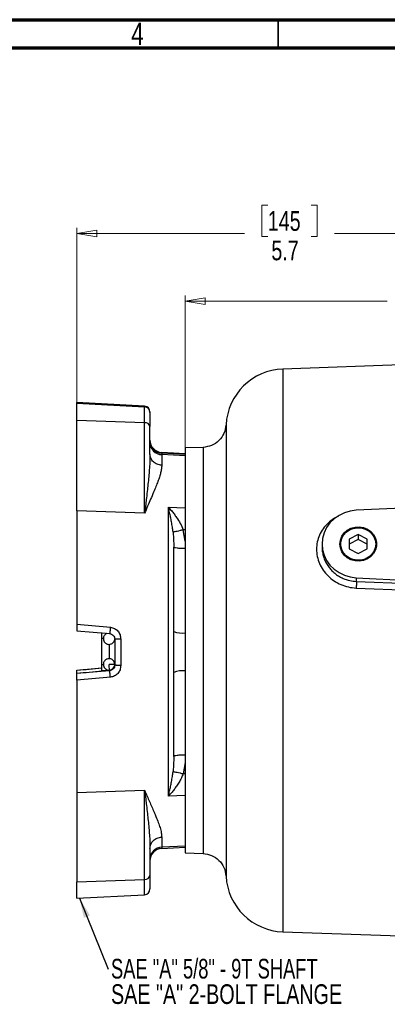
# Model space of a CAD drawing. Header units: inches. Extents: x 0.6 to 16.3, y 0.2 to 11.5.
# Tile 14 of 20: x 8.6 to 11.2, y 4.6 to 11.5. Entities that reach past the tile are written whole.
import ezdxf

# ---------------------------------------------------------------- set-up
doc = ezdxf.new("R2010")
doc.units = ezdxf.units.IN
doc.header["$MEASUREMENT"] = 0
doc.styles.add('SLDTEXTSTYLE0', font='TXT', dxfattribs={"width": 0.75})
doc.styles.add('SLDTEXTSTYLE2', font='TXT', dxfattribs={"width": 0.695652})
doc.dimstyles.new('SLDDIMSTYLE0', dxfattribs={"dimtxt": 0.137795, "dimasz": 0.14, "dimexe": 0, "dimexo": 0.0625, "dimgap": 0.034449, "dimtad": 0, "dimdec": 1, "dimlfac": 1.5, "dimrnd": 1e-09, "dimzin": 12, "dimdsep": 46, "dimtxsty": 'SLDTEXTSTYLE0', "dimblk1": 'CLOSED', "dimblk2": 'CLOSED', "dimsah": 1, "dimcen": 0.09, "dimadec": 0, "dimazin": 3, "dimtfac": 1, "dimtdec": 1, "dimtofl": 0, "dimtmove": 0, "dimatfit": 3, "dimldrblk": 'CLOSED', "dimfxl": 0, "dimfrac": 2, "dimtolj": 1, "dimtzin": 12, "dimarcsym": 0})
doc.dimstyles.new('SLDDIMSTYLE5', dxfattribs={"dimtxt": 0.18, "dimasz": 0.14, "dimexe": 0, "dimexo": 0.0625, "dimgap": 0, "dimtad": 0, "dimtih": 1, "dimtoh": 1, "dimdec": 0, "dimrnd": 1e-09, "dimzin": 0, "dimdsep": 46, "dimtxsty": 'Standard', "dimsah": 1, "dimcen": 0.09, "dimadec": 0, "dimazin": 0, "dimtfac": 0.14, "dimtdec": 0, "dimtofl": 0, "dimtmove": 0, "dimatfit": 3, "dimfxl": 0, "dimfrac": 2, "dimtolj": 1, "dimtzin": 0, "dimarcsym": 0})

# ---------------------------------------------------------------- blocks, each defined once
blk = doc.blocks.new('_Closed')
at = {"color": 0, "linetype": 'ByBlock', "lineweight": -2}
for p, q in [((-1, 0.166667), (0, 0)), ((-1, 0.166667), (-1, -0.166667)), ((0, 0), (-1, -0.166667)), ((0, 0), (-1, 0))]:
    blk.add_line(p, q, dxfattribs=at)
blk = doc.blocks.new('_D_7')
at = {"color": 7, "linetype": 'Continuous', "lineweight": 0}
for p, q in [((11.358, 9.7238), (11.316, 9.7238)), ((11.316, 9.7238), (11.316, 9.505)), ((11.6634, 9.7238), (11.7054, 9.7238)), ((11.7054, 9.7238), (11.7054, 9.505)), ((9.7814, 8.4808), (9.7814, 9.5647)), ((9.7814, 9.5253), (11.1952, 9.5253)), ((12.8267, 9.5253), (11.8262, 9.5253)), ((11.316, 9.505), (11.358, 9.505)), ((11.7054, 9.505), (11.6634, 9.505))]:
    blk.add_line(p, q, dxfattribs=at)
at = {"color": 7, "linetype": 'Continuous', "lineweight": 18, "xscale": 0.14, "yscale": 0.14, "rotation": 180.0000000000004}
blk.add_blockref('_Closed', (9.7814, 9.5253), dxfattribs=at)
at = {"color": 7, "linetype": 'Continuous', "lineweight": 18, "xscale": 0.14, "yscale": 0.14}
blk.add_blockref('_Closed', (12.8267, 9.5253), dxfattribs=at)
at = {"color": 7, "linetype": 'Continuous', "lineweight": 18, "char_height": 0.1378, "attachment_point": 1, "style": 'SLDTEXTSTYLE0'}
for s, insert in [('116', (11.358, 9.6826)), ('4.6', (11.3834, 9.4765))]:
    blk.add_mtext(s, dxfattribs=dict(at, insert=insert))
blk = doc.blocks.new('_D_8')
at = {"color": 7, "linetype": 'Continuous', "lineweight": 0}
for p, q in [((10.3594, 10.1962), (10.3174, 10.1962)), ((10.3174, 10.1962), (10.3174, 9.9775)), ((10.6648, 10.1962), (10.7068, 10.1962)), ((10.7068, 10.1962), (10.7068, 9.9775)), ((9.0214, 8.7292), (9.0214, 10.0371)), ((9.0214, 9.9977), (10.1965, 9.9977)), ((10.3174, 9.9775), (10.3594, 9.9775)), ((10.7068, 9.9775), (10.6648, 9.9775)), ((12.8267, 9.9977), (10.8276, 9.9977))]:
    blk.add_line(p, q, dxfattribs=at)
at = {"color": 7, "linetype": 'Continuous', "lineweight": 18, "xscale": 0.14, "yscale": 0.14, "rotation": 180.0000000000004}
blk.add_blockref('_Closed', (9.0214, 9.9977), dxfattribs=at)
at = {"color": 7, "linetype": 'Continuous', "lineweight": 18, "xscale": 0.14, "yscale": 0.14}
blk.add_blockref('_Closed', (12.8267, 9.9977), dxfattribs=at)
at = {"color": 7, "linetype": 'Continuous', "lineweight": 18, "char_height": 0.1378, "attachment_point": 1, "style": 'SLDTEXTSTYLE0'}
for s, insert in [('145', (10.3594, 10.1551)), ('5.7', (10.3848, 9.9489))]:
    blk.add_mtext(s, dxfattribs=dict(at, insert=insert))
blk = doc.blocks.new('SW_NOTE_0_1')
at = {"color": 0, "linetype": 'Continuous', "lineweight": 0, "char_height": 0.137795, "attachment_point": 1}
for s, insert, style in [('SAE "A" 5/8" - 9T SHAFT', (0.0204, 0.0716), 'SLDTEXTSTYLE2'), ('SAE "A" 2-BOLT FLANGE', (0.0204, -0.1065), 'SLDTEXTSTYLE0')]:
    blk.add_mtext(s, dxfattribs=dict(at, insert=insert, style=style))

msp = doc.modelspace()

# ---------------------------------------------------------------- linework, layer by layer
at = {"color": 7, "linetype": 'Continuous', "lineweight": 70}
for p, q in [((0.5906, 11.4961), (16.3386, 11.4961)), ((0.7874, 11.2992), (16.1417, 11.2992))]:
    msp.add_line(p, q, dxfattribs=at)
at = {"color": 7, "linetype": 'Continuous', "lineweight": 35}
msp.add_line((10.4331, 11.2992), (10.4331, 11.4961), dxfattribs=at)
at = {"color": 7, "linetype": 'Continuous', "lineweight": 25}
for p, q in [((12.8267, 9.1316), (10.4656, 9.0492)), ((9.4968, 8.789), (9.0214, 8.8139)), ((9.0214, 8.8139), (9.4968, 8.789)), ((9.0214, 8.8097), (9.0214, 8.8139)), ((9.0214, 8.8097), (9.4968, 8.7847)), ((9.0214, 8.6898), (9.0214, 8.8097)), ((9.4968, 8.7847), (9.4968, 8.789)), ((9.4968, 8.6732), (9.4968, 8.7847)), ((9.4968, 8.6732), (9.0214, 8.6898)), ((9.0214, 8.0553), (9.0214, 8.6898)), ((9.5347, 8.749), (9.5347, 8.7448)), ((9.4968, 8.0387), (9.4968, 8.6732)), ((9.5347, 8.4533), (9.5347, 8.6465)), ((9.9076, 8.5008), (9.7814, 8.4964)), ((9.7814, 8.4964), (9.7814, 8.4505)), ((9.7814, 8.4565), (9.6169, 8.4651)), ((9.7814, 8.4505), (9.6169, 8.4592)), ((9.6169, 8.4497), (9.6169, 8.375)), ((9.7814, 8.4414), (9.6169, 8.4497)), ((9.7814, 8.4505), (9.7814, 8.4414)), ((9.7814, 8.4414), (9.7814, 8.0767)), ((12.8267, 8.1502), (10.9801, 8.0599)), ((9.6635, 8.0811), (9.7814, 8.0767)), ((9.6635, 6.0578), (9.6635, 8.0811)), ((9.7814, 8.0767), (9.7814, 8.0263)), ((9.4968, 8.0387), (9.0214, 8.0553)), ((9.0214, 8.0553), (9.0214, 7.2613)), ((9.7814, 8.0263), (9.7814, 7.0783)), ((9.7814, 7.8435), (9.7673, 7.9231)), ((9.7814, 7.9231), (9.7673, 7.9231)), ((10.9934, 7.891), (10.9309, 7.8574)), ((11.0559, 7.8574), (10.9934, 7.891)), ((10.9934, 7.891), (10.9934, 7.8552)), ((9.7008, 7.8138), (9.7014, 7.8007)), ((9.7043, 7.7991), (9.7014, 7.8007)), ((10.7401, 7.8237), (10.7401, 7.8018)), ((10.9309, 7.8574), (10.9309, 7.79)), ((10.9934, 7.8552), (10.9309, 7.8215)), ((11.0559, 7.8215), (10.9934, 7.8552)), ((11.0559, 7.79), (11.0559, 7.8574)), ((10.9309, 7.79), (10.9934, 7.7563)), ((10.9934, 7.7563), (11.0559, 7.79)), ((10.9801, 7.5875), (12.4463, 7.5158)), ((10.9801, 7.5875), (10.9801, 7.5615)), ((10.9801, 7.5615), (11.7728, 7.5305)), ((10.9795, 7.5154), (11.7721, 7.4851)), ((9.0214, 7.2613), (9.2571, 7.2402)), ((9.0214, 7.2159), (9.2516, 7.1959)), ((9.1981, 7.1653), (9.1981, 7.2051)), ((9.1981, 6.9765), (9.1981, 7.1653)), ((9.2881, 7.156), (9.2881, 6.976)), ((9.3302, 7.1582), (9.3302, 6.9731)), ((9.7814, 7.0783), (9.7814, 6.112)), ((9.1981, 6.936), (9.1981, 6.9765)), ((9.0214, 6.9406), (9.1981, 6.956)), ((9.0214, 6.9376), (9.0214, 6.9406)), ((9.0214, 6.9189), (9.0214, 6.9376)), ((9.2516, 6.9362), (9.0214, 6.916)), ((9.0214, 6.916), (9.0214, 6.9189)), ((9.2516, 6.9407), (9.1981, 6.936)), ((9.1981, 6.936), (9.1981, 6.9343)), ((9.2516, 6.9362), (9.2516, 6.9407)), ((9.2571, 6.8912), (9.0214, 6.8699)), ((9.0214, 6.8699), (9.0214, 6.0824)), ((9.7014, 6.3352), (9.7008, 6.3234)), ((9.7027, 6.336), (9.7014, 6.3352)), ((9.7814, 6.294), (9.7673, 6.2145)), ((9.7814, 6.2146), (9.7673, 6.2145)), ((9.0214, 6.0824), (9.4968, 6.0993)), ((9.0214, 6.0824), (9.0214, 5.4579)), ((9.4968, 5.4748), (9.4968, 6.0993)), ((9.7814, 6.112), (9.7814, 6.0622)), ((9.7814, 6.0622), (9.6635, 6.0578)), ((9.7814, 6.0622), (9.7814, 5.7081)), ((9.6169, 5.7711), (9.6169, 5.6998)), ((9.5347, 5.6922), (9.5347, 5.502)), ((9.7814, 5.7081), (9.6169, 5.6998)), ((9.6169, 5.6914), (9.7814, 5.7)), ((9.7814, 5.7081), (9.7814, 5.7)), ((9.7814, 5.7), (9.7814, 5.6602)), ((9.7814, 5.6602), (9.9076, 5.6558)), ((9.0214, 5.4579), (9.4968, 5.4748)), ((9.0214, 5.3427), (9.0214, 5.4579)), ((9.4968, 5.3676), (9.4968, 5.4748)), ((9.0214, 5.3426), (9.4968, 5.3676)), ((10.4656, 5.1074), (11.4755, 5.0721))]:
    msp.add_line(p, q, dxfattribs=at)
at = {"color": 8, "linetype": 'Continuous', "lineweight": 25}
for p, q in [((10.4656, 9.0492), (10.4656, 7.0783)), ((9.6169, 8.4651), (9.6169, 8.4592)), ((9.6169, 8.4592), (9.6169, 8.4497)), ((9.6963, 7.9073), (9.7008, 7.8138)), ((9.1981, 7.1653), (9.2086, 7.1644)), ((9.2481, 7.1206), (9.2481, 7.0206)), ((10.4656, 7.0783), (10.4656, 5.1074)), ((9.2088, 6.9775), (9.1981, 6.9765)), ((9.7008, 6.3234), (9.6963, 6.2295)), ((9.6169, 5.6998), (9.6169, 5.6914))]:
    msp.add_line(p, q, dxfattribs=at)
at = {"color": 7, "linetype": 'Continuous', "lineweight": 25, "flags": 128}
for points in [[(10.9801, 8.0599), (10.9379, 8.0544), (10.8971, 8.0424), (10.8592, 8.0242), (10.825, 8.0003), (10.7956, 7.9714), (10.7718, 7.9383), (10.7544, 7.902), (10.7437, 7.8634), (10.7401, 7.8237), (10.7437, 7.784), (10.7544, 7.7454), (10.7718, 7.709), (10.7956, 7.6759), (10.825, 7.647), (10.8592, 7.6231), (10.8971, 7.6049), (10.9379, 7.5929), (10.9801, 7.5875)], [(10.8647, 7.8237), (10.8681, 7.8514), (10.8784, 7.8776), (10.8948, 7.9009), (10.9165, 7.9201), (10.9424, 7.934), (10.971, 7.942), (11.0009, 7.9437), (11.0303, 7.9388), (11.0578, 7.9278), (11.0818, 7.9111), (11.101, 7.8897), (11.1144, 7.8648), (11.1213, 7.8376), (11.1213, 7.8097), (11.1144, 7.7826), (11.101, 7.7576), (11.0818, 7.7362), (11.0578, 7.7196), (11.0303, 7.7085), (11.0009, 7.7037), (10.971, 7.7053), (10.9424, 7.7133), (10.9165, 7.7273), (10.8948, 7.7464), (10.8784, 7.7697), (10.8681, 7.796), (10.8647, 7.8237)], [(11.1158, 7.8237), (11.1125, 7.7973), (11.1028, 7.7724), (11.0872, 7.7502), (11.0665, 7.732), (11.0419, 7.7187), (11.0147, 7.7111), (10.9863, 7.7096), (10.9583, 7.7142), (10.9322, 7.7247), (10.9094, 7.7406), (10.8911, 7.7609), (10.8784, 7.7846), (10.8718, 7.8104), (10.8718, 7.8369), (10.8784, 7.8628), (10.8911, 7.8865), (10.9094, 7.9068), (10.9322, 7.9226), (10.9583, 7.9331), (10.9863, 7.9378), (11.0147, 7.9362), (11.0419, 7.9286), (11.0665, 7.9153), (11.0872, 7.8971), (11.1028, 7.875), (11.1125, 7.85), (11.1158, 7.8237)]]:
    msp.add_lwpolyline(points, dxfattribs=at)
at = {"color": 7, "linetype": 'Continuous', "lineweight": 25}
for centre, radius, start, end in [((10.4801, 8.6361), 0.4133, 92, 176.91859), ((9.4947, 8.749), 0.04, 0, 87), ((9.4947, 8.749), 0.04, 0.00101, 87.00116), ((9.4947, 8.7448), 0.04, 0.00101, 87.00116), ((9.501, 8.6388), 0.0346, 12.90311, 96.87641), ((9.6214, 8.5517), 0.0867, 180, 267), ((9.6214, 8.5457), 0.0867, 180, 267), ((9.6194, 8.5343), 0.0846, 181.20189, 268.31975), ((9.7627, 7.3935), 0.1932, 251.50917, 275.55891), ((9.2581, 5.8347), 1.1463, 88.50028, 90.49981), ((-4.2714, 5.7881), 13.572, 4.87182, 5.04215), ((9.2481, 6.9806), 0.04, 274.99879, 359.99904), ((9.7628, 6.7679), 0.1682, 83.64674, 111.39943), ((9.6196, 5.615), 0.0849, 91.83121, 178.94104), ((9.6214, 5.6049), 0.0867, 93, 180), ((9.5008, 5.5093), 0.0347, 263.46942, 347.78665), ((10.4801, 5.5205), 0.4133, 183.08934, 268), ((9.4947, 5.4075), 0.04, 273, 0)]:
    msp.add_arc(centre, radius, start, end, dxfattribs=at)
for start_param, end_param in [(1.695147, 1.709528), (4.573525, 4.587906)]:
    msp.add_ellipse((10.7359, 7.0783), major_axis=(12.3921, 1.0841), ratio=0.000758, start_param=start_param, end_param=end_param, dxfattribs=at)
for points, knots in [([(9.5347, 8.7448), (9.5347, 8.7434), (9.5347, 8.7406), (9.5347, 8.7203), (9.5347, 8.6897), (9.5347, 8.6608), (9.5347, 8.6465)], [0, 0, 0, 0, 0.247279, 0.5, 0.752721, 1, 1, 1, 1]), ([(10.0673, 8.6583), (10.064, 8.6379), (10.0573, 8.597), (10.0201, 8.5459), (9.9683, 8.5096), (9.9272, 8.5037), (9.9067, 8.5007)], [0, 0, 0, 0, 0.249993, 0.499985, 0.749992, 1, 1, 1, 1]), ([(9.5347, 8.4533), (9.5345, 8.4383), (9.5341, 8.4064), (9.5313, 8.3581), (9.5272, 8.3067), (9.5223, 8.2562), (9.5165, 8.2027), (9.5106, 8.1519), (9.5039, 8.0966), (9.4994, 8.0598), (9.4968, 8.0387)], [0, 0, 0, 0, 0.114935, 0.24603, 0.36371, 0.496129, 0.614124, 0.747732, 0.855149, 1, 1, 1, 1]), ([(9.6169, 8.375), (9.6165, 8.3669), (9.6156, 8.3502), (9.6097, 8.3227), (9.6011, 8.2931), (9.59, 8.2614), (9.5763, 8.2261), (9.5592, 8.1849), (9.5395, 8.139), (9.5183, 8.0898), (9.504, 8.0557), (9.4968, 8.0387)], [0, 0, 0, 0, 0.093922, 0.195486, 0.295705, 0.393918, 0.499294, 0.6171, 0.749547, 0.874797, 1, 1, 1, 1]), ([(9.6963, 7.9073), (9.6948, 7.9186), (9.6917, 7.9431), (9.6857, 7.978), (9.6791, 8.0121), (9.6718, 8.0465), (9.6665, 8.0687), (9.6635, 8.0811)], [0, 0, 0, 0, 0.177494, 0.38319, 0.572567, 0.761509, 1, 1, 1, 1]), ([(9.6635, 8.0811), (9.6705, 8.0734), (9.6839, 8.0588), (9.7033, 8.0346), (9.7244, 8.0053), (9.7473, 7.9689), (9.7607, 7.9383), (9.7673, 7.9231)], [0, 0, 0, 0, 0.180858, 0.344346, 0.506704, 0.755503, 1, 1, 1, 1]), ([(9.7673, 7.9231), (9.7598, 7.9211), (9.7449, 7.917), (9.7246, 7.9121), (9.7074, 7.9086), (9.7, 7.9077), (9.6963, 7.9073)], [0, 0, 0, 0, 0.250049, 0.500001, 0.749953, 1, 1, 1, 1]), ([(9.7014, 6.3352), (9.7014, 6.3708), (9.7014, 6.4425), (9.7014, 6.5576), (9.7014, 6.6786), (9.7014, 6.8048), (9.7014, 6.9346), (9.7014, 7.0661), (9.7014, 7.1978), (9.7014, 7.3279), (9.7014, 7.4546), (9.7014, 7.5763), (9.7014, 7.6923), (9.7014, 7.7648), (9.7014, 7.8007)], [0, 0, 0, 0, 0.080507, 0.162233, 0.245097, 0.329626, 0.414625, 0.5, 0.585382, 0.670382, 0.754903, 0.837775, 0.919497, 1, 1, 1, 1]), ([(10.9801, 7.5615), (10.9803, 7.5594), (10.9805, 7.555), (10.9804, 7.5434), (10.9801, 7.5297), (10.9797, 7.5202), (10.9795, 7.5154)], [0, 0, 0, 0, 0.250008, 0.499996, 0.750007, 1, 1, 1, 1]), ([(9.0214, 7.2613), (9.0214, 7.2567), (9.0214, 7.2476), (9.0214, 7.2345), (9.0214, 7.2243), (9.0214, 7.2173), (9.0214, 7.2164), (9.0214, 7.2159)], [0, 0, 0, 0, 0.199414, 0.398488, 0.602512, 0.794514, 1, 1, 1, 1]), ([(9.2328, 7.1975), (9.2309, 7.1967), (9.2258, 7.1943), (9.2184, 7.1882), (9.2116, 7.1786), (9.2077, 7.1661), (9.2081, 7.152), (9.2135, 7.1389), (9.2218, 7.1297), (9.231, 7.124), (9.2396, 7.1211), (9.2455, 7.1207), (9.2481, 7.1206)], [0, 0, 0, 0, 0.05639, 0.153306, 0.258121, 0.375237, 0.505688, 0.634802, 0.755449, 0.83819, 0.930935, 1, 1, 1, 1]), ([(9.2571, 7.2402), (9.2569, 7.2374), (9.2564, 7.2317), (9.2556, 7.2234), (9.2548, 7.2157), (9.254, 7.2088), (9.2532, 7.2032), (9.2525, 7.199), (9.252, 7.1963), (9.2517, 7.196), (9.2516, 7.1959)], [0, 0, 0, 0, 0.125052, 0.250237, 0.375312, 0.5, 0.624688, 0.749763, 0.874948, 1, 1, 1, 1]), ([(9.2516, 7.1959), (9.2563, 7.195), (9.266, 7.1931), (9.2782, 7.1838), (9.2845, 7.1735), (9.2875, 7.1641), (9.2879, 7.1591), (9.2881, 7.156)], [0, 0, 0, 0, 0.239864, 0.498311, 0.748394, 0.840704, 1, 1, 1, 1]), ([(9.2571, 7.2402), (9.2669, 7.2382), (9.2866, 7.2342), (9.3105, 7.2148), (9.327, 7.1886), (9.3291, 7.1684), (9.3302, 7.1582)], [0, 0, 0, 0, 0.2463952, 0.4954856, 0.7468673, 1, 1, 1, 1]), ([(9.2481, 7.1206), (9.2532, 7.1211), (9.2605, 7.1219), (9.2702, 7.1269), (9.2778, 7.1329), (9.2842, 7.1426), (9.2879, 7.151), (9.2876, 7.1558), (9.2876, 7.1564)], [0, 0, 0, 0, 0.26282, 0.372942, 0.554772, 0.751422, 0.971149, 1, 1, 1, 1]), ([(9.2481, 7.0206), (9.2429, 7.02), (9.2356, 7.0192), (9.2259, 7.0142), (9.2184, 7.0082), (9.2116, 6.9985), (9.2077, 6.9861), (9.2081, 6.972), (9.2135, 6.9589), (9.2218, 6.9497), (9.231, 6.944), (9.2396, 6.941), (9.2455, 6.9407), (9.2481, 6.9406)], [0, 0, 0, 0, 0.122624, 0.174004, 0.25884, 0.350591, 0.453109, 0.5673, 0.680322, 0.785931, 0.858359, 0.939543, 1, 1, 1, 1]), ([(9.2873, 6.9849), (9.2873, 6.9863), (9.2873, 6.9924), (9.2824, 7.0022), (9.2744, 7.0114), (9.2651, 7.0172), (9.2565, 7.0201), (9.2506, 7.0204), (9.2481, 7.0206)], [0, 0, 0, 0, 0.070468, 0.313263, 0.540134, 0.695724, 0.870126, 1, 1, 1, 1]), ([(9.2881, 6.976), (9.2879, 6.9728), (9.2875, 6.9679), (9.2845, 6.9585), (9.2782, 6.9483), (9.266, 6.939), (9.2563, 6.9371), (9.2516, 6.9362)], [0, 0, 0, 0, 0.1609626, 0.2511609, 0.5015329, 0.7601145, 1, 1, 1, 1]), ([(9.3302, 6.9731), (9.3291, 6.963), (9.327, 6.9427), (9.3105, 6.9166), (9.2866, 6.8972), (9.2669, 6.8932), (9.2571, 6.8912)], [0, 0, 0, 0, 0.252669, 0.504321, 0.753158, 1, 1, 1, 1]), ([(9.0214, 6.8699), (9.0214, 6.8745), (9.0214, 6.8836), (9.0214, 6.8967), (9.0214, 6.9071), (9.0214, 6.9143), (9.0214, 6.9154), (9.0214, 6.916)], [0, 0, 0, 0, 0.199076, 0.397814, 0.60186, 0.793869, 1, 1, 1, 1]), ([(9.2571, 6.8912), (9.2569, 6.894), (9.2564, 6.8996), (9.2556, 6.908), (9.2548, 6.9158), (9.254, 6.9228), (9.2532, 6.9285), (9.2525, 6.9327), (9.252, 6.9356), (9.2517, 6.936), (9.2516, 6.9362)], [0, 0, 0, 0, 0.125052, 0.250237, 0.375312, 0.5, 0.624688, 0.749763, 0.874948, 1, 1, 1, 1]), ([(9.6635, 6.0578), (9.6665, 6.07), (9.6718, 6.0918), (9.6791, 6.1258), (9.6857, 6.1595), (9.6917, 6.194), (9.6948, 6.2183), (9.6963, 6.2295)], [0, 0, 0, 0, 0.238358, 0.427348, 0.616856, 0.822568, 1, 1, 1, 1]), ([(9.7673, 6.2145), (9.7631, 6.2047), (9.7547, 6.1845), (9.7388, 6.1559), (9.7216, 6.1288), (9.7032, 6.1037), (9.6839, 6.0798), (9.6705, 6.0654), (9.6635, 6.0578)], [0, 0, 0, 0, 0.1583291, 0.3227453, 0.4934679, 0.6557051, 0.8192095, 1, 1, 1, 1]), ([(9.6963, 6.2295), (9.7, 6.2292), (9.7074, 6.2285), (9.7246, 6.2253), (9.7449, 6.2206), (9.7598, 6.2166), (9.7673, 6.2145)], [0, 0, 0, 0, 0.250042, 0.5, 0.749958, 1, 1, 1, 1]), ([(9.4968, 6.0993), (9.5028, 6.0853), (9.5144, 6.0581), (9.5314, 6.0191), (9.5478, 5.9818), (9.563, 5.9468), (9.5785, 5.9101), (9.593, 5.8736), (9.6059, 5.8358), (9.6149, 5.8016), (9.6162, 5.781), (9.6169, 5.7711)], [0, 0, 0, 0, 0.104, 0.203053, 0.305211, 0.407652, 0.500738, 0.631325, 0.750778, 0.881429, 1, 1, 1, 1]), ([(9.4968, 6.0993), (9.4994, 6.0785), (9.5039, 6.0423), (9.5106, 5.9879), (9.5165, 5.938), (9.5223, 5.8854), (9.5272, 5.8359), (9.5313, 5.7854), (9.5341, 5.7381), (9.5345, 5.7068), (9.5347, 5.6922)], [0, 0, 0, 0, 0.1448529, 0.2522684, 0.3858779, 0.5038718, 0.6362925, 0.7539701, 0.8850661, 1, 1, 1, 1]), ([(9.9067, 5.6557), (9.9272, 5.6528), (9.9683, 5.6469), (10.0201, 5.6106), (10.0573, 5.5595), (10.064, 5.5186), (10.0673, 5.4981)], [0, 0, 0, 0, 0.250001, 0.500005, 0.75, 1, 1, 1, 1]), ([(9.5347, 5.502), (9.5347, 5.488), (9.5347, 5.4596), (9.5347, 5.4299), (9.5347, 5.4106), (9.5347, 5.4085), (9.5347, 5.4075)], [0, 0, 0, 0, 0.2472788, 0.5, 0.7527212, 1, 1, 1, 1])]:
    msp.add_open_spline(points, degree=3, knots=knots, dxfattribs=at)
at = {"color": 8, "linetype": 'Continuous', "lineweight": 25}
for points, knots in [([(10.0673, 8.6583), (10.0673, 8.6582), (10.0673, 8.6581), (10.0673, 8.6564), (10.0673, 8.6523), (10.0673, 8.6459), (10.0673, 8.6384), (10.0673, 8.6306), (10.0673, 8.6217), (10.0673, 8.6099), (10.0673, 8.5939), (10.0673, 8.575), (10.0673, 8.5562), (10.0673, 8.5351), (10.0673, 8.5085), (10.0673, 8.4709), (10.0673, 8.424), (10.0673, 8.3768), (10.0673, 8.3357), (10.0673, 8.306), (10.0673, 8.2759), (10.0673, 8.2402), (10.0673, 8.1898), (10.0673, 8.128), (10.0673, 8.0593), (10.0673, 7.9928), (10.0673, 7.9361), (10.0673, 7.8878), (10.0673, 7.8495), (10.0673, 7.8121), (10.0673, 7.7738), (10.0673, 7.7315), (10.0673, 7.672), (10.0673, 7.6025), (10.0673, 7.5309), (10.0673, 7.472), (10.0673, 7.4143), (10.0673, 7.3243), (10.0673, 7.244), (10.0673, 7.1798), (10.0673, 7.1598), (10.0673, 7.1398), (10.0673, 7.1198), (10.0673, 7.0998), (10.0673, 7.0803), (10.0673, 7.0543), (10.0673, 7.015), (10.0673, 6.9615), (10.0673, 6.9058), (10.0673, 6.8548), (10.0673, 6.809), (10.0673, 6.7637), (10.0673, 6.6923), (10.0673, 6.5949), (10.0673, 6.4601), (10.0673, 6.362), (10.0673, 6.2982), (10.0673, 6.2784), (10.0673, 6.2589), (10.0673, 6.2395), (10.0673, 6.2203), (10.0673, 6.2015), (10.0673, 6.1799), (10.0673, 6.1499), (10.0673, 6.1089), (10.0673, 6.0635), (10.0673, 6.0219), (10.0673, 5.989), (10.0673, 5.933), (10.0673, 5.8555), (10.0673, 5.763), (10.0673, 5.683), (10.0673, 5.6317), (10.0673, 5.6011), (10.0673, 5.5861), (10.0673, 5.5717), (10.0673, 5.5577), (10.0673, 5.5443), (10.0673, 5.5337), (10.0673, 5.5263), (10.0673, 5.5207), (10.0673, 5.5153), (10.0673, 5.5093), (10.0673, 5.504), (10.0673, 5.5003), (10.0673, 5.4986), (10.0673, 5.4979), (10.0673, 5.4981), (10.0673, 5.4981)], [0, 0, 0, 0, 0.006319, 0.016123, 0.028982, 0.041324, 0.051653, 0.060175, 0.068147, 0.078699, 0.091118, 0.104861, 0.116091, 0.124541, 0.139242, 0.156137, 0.175227, 0.196352, 0.20792, 0.217142, 0.225443, 0.236237, 0.249649, 0.269495, 0.287516, 0.303713, 0.31965, 0.328818, 0.337986, 0.346374, 0.354532, 0.363963, 0.374665, 0.393738, 0.408873, 0.42007, 0.430702, 0.444708, 0.475512, 0.479548, 0.483583, 0.487619, 0.491654, 0.495689, 0.499725, 0.503397, 0.511449, 0.523477, 0.535769, 0.545239, 0.554571, 0.563786, 0.573069, 0.598781, 0.624768, 0.659777, 0.664364, 0.66895, 0.673537, 0.678124, 0.68271, 0.687297, 0.691776, 0.69848, 0.70946, 0.722683, 0.73372, 0.742761, 0.749804, 0.781048, 0.812292, 0.843535, 0.874779, 0.884581, 0.893675, 0.901319, 0.912065, 0.922888, 0.93315, 0.940735, 0.945643, 0.952212, 0.961169, 0.972193, 0.982891, 0.99209, 0.999856, 1, 1, 1, 1]), ([(9.9067, 8.5007), (9.9067, 8.4984), (9.9067, 8.4937), (9.9067, 8.4559), (9.9067, 8.3963), (9.9067, 8.3137), (9.9067, 8.21), (9.9067, 8.087), (9.9067, 7.9467), (9.9067, 7.7915), (9.9067, 7.6242), (9.9067, 7.4475), (9.9067, 7.2645), (9.9067, 7.0783), (9.9067, 6.8921), (9.9067, 6.709), (9.9067, 6.5323), (9.9067, 6.365), (9.9067, 6.2098), (9.9067, 6.0695), (9.9067, 5.9465), (9.9067, 5.8428), (9.9067, 5.7604), (9.9067, 5.6998), (9.9067, 5.6658), (9.9067, 5.6517), (9.9067, 5.6558), (9.9067, 5.6558)], [0, 0, 0, 0, 0.041561, 0.083231, 0.124902, 0.166572, 0.208242, 0.249913, 0.291583, 0.333254, 0.374924, 0.416595, 0.458265, 0.499935, 0.541606, 0.583276, 0.624947, 0.666617, 0.708288, 0.749958, 0.791629, 0.833299, 0.874969, 0.91664, 0.95831, 0.999981, 1, 1, 1, 1]), ([(10.8541, 8.018), (10.8439, 8.013), (10.8174, 8.0002), (10.781, 7.9708), (10.7463, 7.9318), (10.7208, 7.887), (10.705, 7.8385), (10.6997, 7.7877), (10.705, 7.7365), (10.7207, 7.6867), (10.7463, 7.6403), (10.7807, 7.5991), (10.8229, 7.5645), (10.8712, 7.5382), (10.924, 7.5206), (10.961, 7.5171), (10.9795, 7.5154)], [0, 0, 0, 0, 0.046296, 0.119885, 0.193217, 0.266342, 0.339252, 0.412028, 0.484833, 0.557674, 0.630841, 0.704182, 0.777743, 0.851717, 0.925729, 1, 1, 1, 1]), ([(9.7814, 7.7917), (9.7707, 7.7919), (9.7493, 7.7923), (9.7234, 7.7944), (9.7072, 7.7968), (9.705, 7.7985), (9.7043, 7.7991)], [0, 0, 0, 0, 0.28469, 0.569381, 0.854071, 1, 1, 1, 1]), ([(10.7401, 7.8018), (10.7404, 7.7923), (10.7412, 7.7727), (10.7473, 7.743), (10.7571, 7.714), (10.771, 7.6859), (10.7883, 7.66), (10.8099, 7.6352), (10.8344, 7.6135), (10.8608, 7.5958), (10.8931, 7.5794), (10.9326, 7.5659), (10.9646, 7.5629), (10.9801, 7.5615)], [0, 0, 0, 0, 0.079674, 0.163, 0.249757, 0.329964, 0.416641, 0.500025, 0.592409, 0.675799, 0.750197, 0.878001, 1, 1, 1, 1])]:
    msp.add_open_spline(points, degree=3, knots=knots, dxfattribs=at)
at = {"color": 7, "linetype": 'Continuous', "lineweight": 25}
for points in [[(9.6169, 8.375), (9.606, 8.3766), (9.5842, 8.3798), (9.5572, 8.3981), (9.5384, 8.4235), (9.536, 8.4433), (9.5347, 8.4533)], [(9.3302, 7.1582), (9.3275, 7.1582), (9.322, 7.1582), (9.3141, 7.1581), (9.3068, 7.1579), (9.3004, 7.1576), (9.295, 7.1573), (9.2911, 7.1569), (9.2885, 7.1565), (9.2882, 7.1562), (9.2881, 7.156)], [(9.3302, 6.9731), (9.3275, 6.9731), (9.322, 6.9731), (9.3141, 6.9733), (9.3068, 6.9735), (9.3004, 6.9739), (9.295, 6.9743), (9.2911, 6.9748), (9.2885, 6.9754), (9.2882, 6.9758), (9.2881, 6.976)], [(9.5347, 5.6922), (9.536, 5.7022), (9.5384, 5.7222), (9.5572, 5.7478), (9.5842, 5.7662), (9.606, 5.7695), (9.6169, 5.7711)]]:
    msp.add_open_spline(points, degree=3, dxfattribs=at)
at = {"color": 8, "linetype": 'Continuous', "lineweight": 25}
msp.add_open_spline([(9.7814, 6.3457), (9.7708, 6.3455), (9.7495, 6.345), (9.7225, 6.3425), (9.7124, 6.3402), (9.7074, 6.339)], degree=3, dxfattribs=at)

# ---------------------------------------------------------------- block references
at = {"color": 7, "linetype": 'Continuous', "lineweight": 0}
msp.add_blockref('SW_NOTE_0_1', (9.2413, 4.8466), dxfattribs=at)

# ---------------------------------------------------------------- texts
at = {"color": 7, "linetype": 'Continuous', "lineweight": 0, "insert": (9.4472, 11.476), "char_height": 0.1562, "attachment_point": 2, "style": 'SLDTEXTSTYLE0'}
msp.add_mtext('4', dxfattribs=at)

# ---------------------------------------------------------------- dimensions: what is measured, and where the dimension line sits
at = {"color": 7, "linetype": 'Continuous', "lineweight": 18}
for base, p2, picture, middle in [((9.0214, 9.9977), (9.0214, 8.6898), '_D_8', (10.5121, 9.9977)), ((9.7814, 9.5253), (9.7814, 8.4414), '_D_7', (11.5107, 9.5253))]:
    dim = msp.add_linear_dim(base=base, p1=(12.8267, 10.0823), p2=p2, dimstyle='SLDDIMSTYLE0', dxfattribs=at)
    dim.commit()
    dim.dimension.update_dxf_attribs({"geometry": picture, "text_midpoint": middle, "dimtype": 160})

# ---------------------------------------------------------------- leaders
at = {"color": 7, "linetype": 'Continuous', "lineweight": 0}
msp.add_leader([(9.0407, 5.3436), (9.2413, 4.8466)], dimstyle='SLDDIMSTYLE5', dxfattribs=at)

doc.saveas('drawing.dxf')
